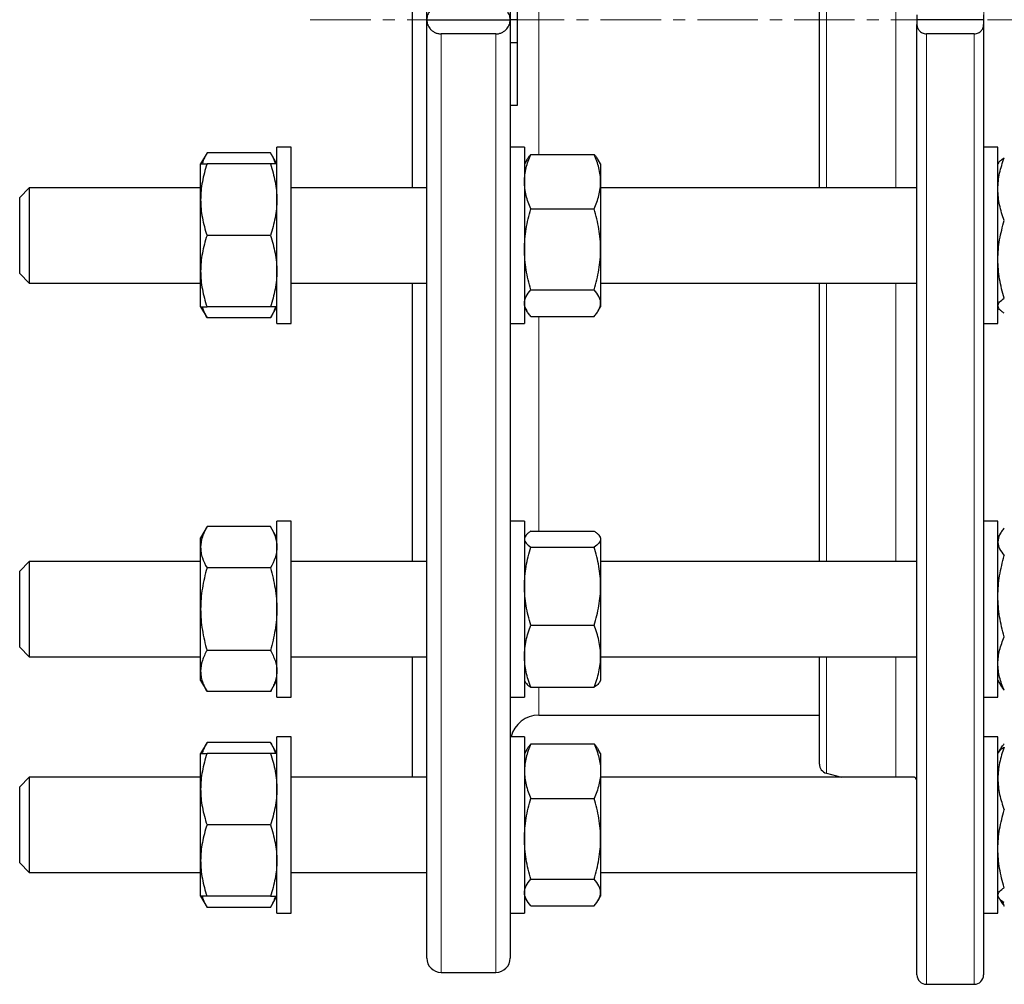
# Model space of a CAD drawing. Header units: millimetres. Extents: x 162 to 1075, y 75 to 934.
# Tile 6 of 9: x 715 to 922, y 513 to 715. Entities that reach past the tile are written whole.
import ezdxf

# ---------------------------------------------------------------- set-up
doc = ezdxf.new("R2010")
doc.units = ezdxf.units.MM
doc.linetypes.add('CENTERX2', pattern=[20.32, 12.7, -2.54, 2.54, -2.54])
doc.layers.add('FORMAT', color=7, linetype='Continuous')

msp = doc.modelspace()

# ---------------------------------------------------------------- linework, layer by layer
at = {"color": 7, "linetype": 'Continuous', "lineweight": 25}
for p, q in [((800.98, 715.1), (800.98, 912.1)), ((818.48, 912.1), (818.48, 715.1)), ((797.98, 679.81), (797.98, 750.4)), ((883.41, 679.81), (883.41, 750.4)), ((819.98, 719.99), (819.98, 715.1)), ((903.91, 716.1), (903.91, 715.1)), ((917.91, 716.1), (917.91, 715.1)), ((800.98, 715.1), (818.48, 715.1)), ((800.98, 518.1), (800.98, 715.1)), ((818.48, 715.1), (818.48, 518.1)), ((819.98, 715.1), (818.48, 715.1)), ((819.98, 715.1), (819.98, 710.22)), ((917.91, 715.1), (903.91, 715.1)), ((903.91, 715.1), (903.91, 714.1)), ((903.91, 514.6), (903.91, 714.1)), ((917.91, 715.1), (917.91, 714.1)), ((917.91, 714.1), (917.91, 514.6)), ((815.48, 712.12), (803.98, 712.12)), ((915.91, 712.12), (905.91, 712.12)), ((819.98, 710.22), (818.48, 710.22)), ((819.98, 710.22), (819.98, 697.1)), ((819.98, 697.1), (818.48, 697.1)), ((754.82, 687.13), (753.48, 684.81)), ((768.14, 687.13), (754.82, 687.13)), ((769.48, 684.81), (768.14, 687.13)), ((772.48, 688.31), (769.48, 688.31)), ((769.48, 651.31), (769.48, 688.31)), ((772.48, 651.31), (772.48, 688.31)), ((821.48, 688.31), (818.48, 688.31)), ((821.48, 688.31), (821.48, 651.31)), ((822.82, 686.8), (836.14, 686.8)), ((920.91, 688.31), (917.91, 688.31)), ((920.91, 685.03), (920.91, 688.31)), ((753.48, 677.31), (753.48, 684.81)), ((768.14, 684.81), (754.82, 684.81)), ((821.97, 685.66), (821.48, 684.81)), ((837.48, 684.81), (836.99, 685.66)), ((837.48, 684.81), (837.48, 681.09)), ((921.06, 685.06), (920.91, 684.81)), ((920.91, 651.31), (920.91, 685.03)), ((837.48, 681.09), (837.48, 666.89)), ((717.48, 679.81), (715.48, 677.81)), ((753.48, 679.81), (717.48, 679.81)), ((717.48, 679.81), (717.48, 662.1)), ((800.98, 679.81), (772.48, 679.81)), ((903.91, 679.81), (837.48, 679.81)), ((715.48, 663.64), (715.48, 677.81)), ((753.48, 662.31), (753.48, 677.31)), ((822.82, 675.39), (836.14, 675.39)), ((768.14, 669.81), (754.82, 669.81)), ((837.48, 666.89), (837.48, 655.61)), ((715.48, 661.81), (715.48, 663.64)), ((715.48, 661.81), (717.48, 659.81)), ((717.48, 662.1), (717.48, 659.81)), ((753.48, 654.81), (753.48, 662.31)), ((717.48, 659.81), (753.48, 659.81)), ((772.48, 659.81), (800.98, 659.81)), ((797.98, 601.36), (797.98, 659.81)), ((837.48, 659.81), (903.91, 659.81)), ((883.41, 601.36), (883.41, 659.81)), ((822.82, 658.4), (836.14, 658.4)), ((837.48, 655.61), (837.48, 654.81)), ((753.48, 654.81), (754.82, 652.49)), ((768.14, 654.81), (754.82, 654.81)), ((768.14, 652.49), (769.48, 654.81)), ((821.48, 654.81), (821.96, 653.96)), ((836.99, 653.96), (837.48, 654.81)), ((920.91, 654.81), (921.06, 654.55)), ((768.14, 652.49), (754.82, 652.49)), ((822.82, 652.82), (836.14, 652.82)), ((769.48, 651.31), (772.48, 651.31)), ((818.48, 651.31), (821.48, 651.31)), ((917.91, 651.31), (920.91, 651.31)), ((754.82, 608.68), (753.48, 606.36)), ((768.14, 608.68), (754.82, 608.68)), ((769.48, 606.36), (768.14, 608.68)), ((772.48, 609.86), (769.48, 609.86)), ((769.48, 609.29), (769.48, 609.86)), ((769.48, 572.86), (769.48, 609.29)), ((772.48, 609.29), (772.48, 609.86)), ((772.48, 572.86), (772.48, 609.29)), ((821.48, 609.86), (818.48, 609.86)), ((821.48, 609.86), (821.48, 572.86)), ((920.91, 609.86), (917.91, 609.86)), ((920.91, 599.29), (920.91, 609.86)), ((753.48, 604.35), (753.48, 606.36)), ((821.65, 606.65), (821.48, 606.36)), ((822.82, 607.76), (836.14, 607.76)), ((837.48, 606.36), (837.31, 606.65)), ((837.48, 606.36), (837.48, 606.07)), ((837.48, 606.07), (837.48, 596.19)), ((921.45, 607.28), (920.91, 606.36)), ((753.48, 591.36), (753.48, 604.35)), ((822.82, 604.39), (836.14, 604.39)), ((717.48, 601.36), (715.48, 599.36)), ((753.48, 601.36), (717.48, 601.36)), ((717.48, 601.36), (717.48, 581.5)), ((768.14, 600.02), (754.82, 600.02)), ((800.98, 601.36), (772.48, 601.36)), ((903.91, 601.36), (837.48, 601.36)), ((715.48, 583.47), (715.48, 599.36)), ((920.91, 572.86), (920.91, 599.29)), ((837.48, 596.19), (837.48, 581.48)), ((753.48, 578.37), (753.48, 591.36)), ((822.82, 587.99), (836.14, 587.99)), ((715.48, 583.36), (715.48, 583.47)), ((715.48, 583.36), (717.48, 581.36)), ((717.48, 581.5), (717.48, 581.36)), ((717.48, 581.36), (753.48, 581.36)), ((768.14, 582.7), (754.82, 582.7)), ((772.48, 581.36), (800.98, 581.36)), ((797.98, 556.07), (797.98, 581.36)), ((837.48, 581.48), (837.48, 576.36)), ((837.48, 581.36), (903.91, 581.36)), ((883.41, 558.84), (883.41, 581.36)), ((753.48, 576.36), (753.48, 578.37)), ((753.48, 576.36), (754.82, 574.04)), ((768.14, 574.04), (769.48, 576.36)), ((821.48, 576.36), (821.65, 576.06)), ((822.82, 574.96), (836.14, 574.96)), ((837.31, 576.06), (837.48, 576.36)), ((920.91, 576.36), (921.45, 575.44)), ((768.14, 574.04), (754.82, 574.04)), ((769.48, 572.86), (772.48, 572.86)), ((818.48, 572.86), (821.48, 572.86)), ((917.91, 572.86), (920.91, 572.86)), ((824.48, 569.1), (883.41, 569.1)), ((772.48, 564.57), (769.48, 564.57)), ((769.48, 559.33), (769.48, 564.57)), ((772.48, 559.33), (772.48, 564.57)), ((821.48, 564.57), (818.48, 564.57)), ((821.48, 564.57), (821.48, 527.57)), ((920.91, 564.57), (917.91, 564.57)), ((920.91, 544.58), (920.91, 564.57)), ((754.82, 563.39), (753.48, 561.07)), ((768.14, 563.39), (754.82, 563.39)), ((769.48, 561.07), (768.14, 563.39)), ((822.82, 563.06), (836.14, 563.06)), ((753.48, 553.57), (753.48, 561.07)), ((768.14, 561.07), (754.82, 561.07)), ((821.97, 561.91), (821.48, 561.07)), ((837.48, 561.07), (836.99, 561.91)), ((837.48, 561.07), (837.48, 557.35)), ((921.06, 561.32), (920.91, 561.07)), ((921.45, 561.99), (921.06, 561.32)), ((769.48, 527.57), (769.48, 559.33)), ((772.48, 527.57), (772.48, 559.33)), ((837.48, 557.35), (837.48, 543.15)), ((884.9, 556.91), (888.05, 556.07)), ((717.48, 556.07), (715.48, 554.07)), ((753.48, 556.07), (717.48, 556.07)), ((717.48, 556.07), (717.48, 536.07)), ((800.98, 556.07), (772.48, 556.07)), ((903.36, 556.07), (837.48, 556.07)), ((715.48, 538.07), (715.48, 554.07)), ((753.48, 538.57), (753.48, 553.57)), ((822.82, 551.64), (836.14, 551.64)), ((768.14, 546.07), (754.82, 546.07)), ((920.91, 527.57), (920.91, 544.58)), ((837.48, 543.15), (837.48, 531.86)), ((715.48, 538.07), (717.48, 536.07)), ((753.48, 531.07), (753.48, 538.57)), ((717.48, 536.07), (753.48, 536.07)), ((772.48, 536.07), (800.98, 536.07)), ((837.48, 536.07), (903.91, 536.07)), ((822.82, 534.65), (836.14, 534.65)), ((837.48, 531.86), (837.48, 531.07)), ((753.48, 531.07), (754.82, 528.74)), ((768.14, 531.07), (754.82, 531.07)), ((768.14, 528.74), (769.48, 531.07)), ((821.48, 531.07), (821.97, 530.22)), ((836.99, 530.22), (837.48, 531.07)), ((920.91, 531.07), (921.06, 530.81)), ((921.07, 530.79), (921.45, 530.14)), ((768.14, 528.74), (754.82, 528.74)), ((769.48, 527.57), (772.48, 527.57)), ((818.48, 527.57), (821.48, 527.57)), ((822.82, 529.08), (836.14, 529.08)), ((917.91, 527.57), (920.91, 527.57)), ((803.98, 515.1), (815.48, 515.1)), ((905.91, 512.6), (915.91, 512.6))]:
    msp.add_line(p, q, dxfattribs=at)
at = {"color": 8, "linetype": 'Continuous', "lineweight": 18}
for p, q in [((884.9, 750.4), (884.9, 715.1)), ((899.47, 679.81), (899.47, 750.4)), ((824.48, 744), (824.48, 686.8)), ((917.98, 741.9), (917.98, 688.31)), ((884.9, 715.1), (884.9, 679.81)), ((803.98, 712.12), (803.98, 515.1)), ((815.48, 515.1), (815.48, 712.12)), ((905.91, 712.12), (905.91, 512.6)), ((915.91, 512.6), (915.91, 712.12)), ((884.9, 659.81), (884.9, 601.36)), ((899.47, 601.36), (899.47, 659.81)), ((824.48, 652.82), (824.48, 607.76)), ((917.98, 651.31), (917.98, 609.86)), ((884.9, 581.36), (884.9, 556.91)), ((899.47, 556.07), (899.47, 581.36)), ((824.48, 574.96), (824.48, 569.1))]:
    msp.add_line(p, q, dxfattribs=at)
at = {"color": 7, "linetype": 'Continuous', "lineweight": 25}
for centre, radius, start, end in [((824.48, 563.1), 6, 90, 165.8873), ((885.41, 558.84), 2, 180, 255), ((803.98, 518.1), 3, 180, 270), ((815.48, 518.1), 3, 270, 360), ((905.91, 514.6), 2, 180, 270), ((915.91, 514.6), 2, 270, 0)]:
    msp.add_arc(centre, radius, start, end, dxfattribs=at)
for points, knots in [([(803.98, 718.08), (803.74, 718.08), (803.5, 718.05), (803.05, 717.94), (802.83, 717.87), (802.44, 717.67), (802.26, 717.56), (801.95, 717.31), (801.81, 717.17), (801.44, 716.74), (801.26, 716.43), (801.03, 715.77), (800.98, 715.44), (800.98, 715.1)], [0, 0, 0, 0, 0.125, 0.125, 0.25, 0.25, 0.375, 0.375, 0.5, 0.5, 0.75, 0.75, 1, 1, 1, 1]), ([(818.48, 715.1), (818.48, 715.44), (818.42, 715.77), (818.25, 716.26), (818.18, 716.42), (818, 716.73), (817.89, 716.88), (817.65, 717.17), (817.51, 717.31), (817.19, 717.56), (817.01, 717.67), (816.62, 717.86), (816.41, 717.94), (816.07, 718.02), (815.95, 718.04), (815.72, 718.07), (815.6, 718.08), (815.48, 718.08)], [0, 0, 0, 0, 0.25, 0.25, 0.375, 0.375, 0.5, 0.5, 0.625, 0.625, 0.75, 0.75, 0.875, 0.875, 0.9375, 0.9375, 1, 1, 1, 1]), ([(800.98, 715.1), (800.98, 714.76), (801.03, 714.43), (801.2, 713.95), (801.28, 713.79), (801.45, 713.47), (801.56, 713.32), (801.8, 713.04), (801.95, 712.9), (802.26, 712.65), (802.44, 712.53), (802.83, 712.34), (803.04, 712.26), (803.38, 712.18), (803.5, 712.16), (803.74, 712.13), (803.86, 712.12), (803.98, 712.12)], [0, 0, 0, 0, 0.25, 0.25, 0.375, 0.375, 0.5, 0.5, 0.625, 0.625, 0.75, 0.75, 0.875, 0.875, 0.9375, 0.9375, 1, 1, 1, 1]), ([(815.48, 712.12), (815.72, 712.12), (815.95, 712.15), (816.4, 712.26), (816.62, 712.34), (817.01, 712.53), (817.19, 712.65), (817.5, 712.89), (817.65, 713.03), (818.01, 713.46), (818.19, 713.78), (818.42, 714.43), (818.48, 714.76), (818.48, 715.1)], [0, 0, 0, 0, 0.125, 0.125, 0.25, 0.25, 0.375, 0.375, 0.5, 0.5, 0.75, 0.75, 1, 1, 1, 1]), ([(903.91, 714.1), (903.91, 713.99), (903.92, 713.88), (903.96, 713.66), (903.99, 713.55), (904.11, 713.22), (904.22, 713.02), (904.47, 712.73), (904.56, 712.64), (904.77, 712.47), (904.89, 712.39), (905.15, 712.27), (905.29, 712.21), (905.6, 712.14), (905.75, 712.12), (905.91, 712.12)], [0, 0, 0, 0, 0.125, 0.125, 0.25, 0.25, 0.5, 0.5, 0.625, 0.625, 0.75, 0.75, 0.875, 0.875, 1, 1, 1, 1]), ([(915.91, 712.12), (916.07, 712.12), (916.23, 712.14), (916.53, 712.21), (916.67, 712.27), (916.94, 712.39), (917.06, 712.47), (917.27, 712.64), (917.36, 712.73), (917.61, 713.02), (917.72, 713.22), (917.88, 713.66), (917.91, 713.88), (917.91, 714.1)], [0, 0, 0, 0, 0.125, 0.125, 0.25, 0.25, 0.375, 0.375, 0.5, 0.5, 0.75, 0.75, 1, 1, 1, 1]), ([(754.82, 687.13), (754.69, 686.9), (754.43, 686.43), (754.1, 685.72), (753.89, 685.18), (753.81, 684.88), (753.79, 684.81)], [0, 0, 0, 0, 0.30517, 0.610427, 0.915525, 1, 1, 1, 1]), ([(768.14, 687.13), (768.27, 686.9), (768.53, 686.43), (768.85, 685.72), (769.06, 685.18), (769.15, 684.88), (769.16, 684.81)], [0, 0, 0, 0, 0.30517, 0.610427, 0.915525, 1, 1, 1, 1]), ([(821.48, 681.09), (821.48, 681.58), (821.51, 682.06), (821.63, 683.03), (821.72, 683.5), (822.07, 684.93), (822.41, 685.87), (822.82, 686.8)], [0, 0, 0, 0, 0.25, 0.25, 0.5, 0.5, 1, 1, 1, 1]), ([(821.97, 685.65), (822, 685.7), (822.11, 685.91), (822.39, 686.3), (822.67, 686.63), (822.82, 686.8)], [0, 0, 0, 0, 0.116304, 0.558133, 1, 1, 1, 1]), ([(837.48, 681.09), (837.48, 681.58), (837.44, 682.06), (837.32, 683.03), (837.23, 683.5), (836.88, 684.93), (836.54, 685.87), (836.14, 686.8)], [0, 0, 0, 0, 0.25, 0.25, 0.5, 0.5, 1, 1, 1, 1]), ([(836.98, 685.65), (836.96, 685.7), (836.84, 685.91), (836.57, 686.3), (836.28, 686.63), (836.14, 686.8)], [0, 0, 0, 0, 0.116304, 0.558133, 1, 1, 1, 1]), ([(754.82, 684.81), (754.41, 683.58), (754.07, 682.35), (753.6, 679.85), (753.48, 678.59), (753.48, 677.31)], [0, 0, 0, 0, 0.5, 0.5, 1, 1, 1, 1]), ([(753.48, 684.81), (753.48, 684.81), (753.51, 684.81), (753.63, 684.81), (753.72, 684.81), (754.08, 684.81), (754.41, 684.81), (754.82, 684.81)], [0, 0, 0, 0, 0.25, 0.25, 0.5, 0.5, 1, 1, 1, 1]), ([(768.14, 684.81), (768.55, 683.58), (768.88, 682.35), (769.35, 679.85), (769.48, 678.59), (769.48, 677.31)], [0, 0, 0, 0, 0.5, 0.5, 1, 1, 1, 1]), ([(769.48, 684.81), (769.48, 684.81), (769.45, 684.81), (769.32, 684.81), (769.23, 684.81), (768.88, 684.81), (768.54, 684.81), (768.14, 684.81)], [0, 0, 0, 0, 0.25, 0.25, 0.5, 0.5, 1, 1, 1, 1]), ([(920.91, 679.53), (920.91, 680.09), (920.95, 680.66), (921.07, 681.77), (921.16, 682.32), (921.51, 683.97), (921.85, 685.05), (922.25, 686.13)], [0, 0, 0, 0, 0.25, 0.25, 0.5, 0.5, 1, 1, 1, 1]), ([(921.07, 685.06), (921.11, 685.13), (921.21, 685.3), (921.47, 685.56), (921.82, 685.85), (922.11, 686.03), (922.25, 686.13)], [0, 0, 0, 0, 0.1983275, 0.4638052, 0.7318906, 1, 1, 1, 1]), ([(822.82, 675.39), (822.41, 676.32), (822.07, 677.26), (821.6, 679.16), (821.48, 680.12), (821.48, 681.09)], [0, 0, 0, 0, 0.5, 0.5, 1, 1, 1, 1]), ([(836.14, 675.39), (836.55, 676.32), (836.88, 677.26), (837.35, 679.16), (837.48, 680.12), (837.48, 681.09)], [0, 0, 0, 0, 0.5, 0.5, 1, 1, 1, 1]), ([(922.25, 672.94), (921.84, 674.02), (921.51, 675.11), (921.04, 677.3), (920.91, 678.41), (920.91, 679.53)], [0, 0, 0, 0, 0.5, 0.5, 1, 1, 1, 1]), ([(753.48, 677.31), (753.48, 676.67), (753.51, 676.03), (753.63, 674.77), (753.72, 674.14), (754.07, 672.27), (754.41, 671.03), (754.82, 669.81)], [0, 0, 0, 0, 0.25, 0.25, 0.5, 0.5, 1, 1, 1, 1]), ([(769.48, 677.31), (769.48, 676.67), (769.44, 676.03), (769.32, 674.77), (769.23, 674.14), (768.88, 672.27), (768.54, 671.03), (768.14, 669.81)], [0, 0, 0, 0, 0.25, 0.25, 0.5, 0.5, 1, 1, 1, 1]), ([(821.48, 666.89), (821.48, 667.61), (821.51, 668.34), (821.63, 669.77), (821.72, 670.48), (822.07, 672.6), (822.41, 674), (822.82, 675.39)], [0, 0, 0, 0, 0.25, 0.25, 0.5, 0.5, 1, 1, 1, 1]), ([(837.48, 666.89), (837.48, 667.61), (837.44, 668.34), (837.32, 669.77), (837.23, 670.48), (836.88, 672.6), (836.54, 674), (836.14, 675.39)], [0, 0, 0, 0, 0.25, 0.25, 0.5, 0.5, 1, 1, 1, 1]), ([(920.91, 664.78), (920.91, 665.47), (920.95, 666.17), (921.07, 667.55), (921.16, 668.23), (921.51, 670.27), (921.85, 671.61), (922.25, 672.94)], [0, 0, 0, 0, 0.25, 0.25, 0.5, 0.5, 1, 1, 1, 1]), ([(754.82, 669.81), (754.41, 668.58), (754.07, 667.35), (753.6, 664.85), (753.48, 663.59), (753.48, 662.31)], [0, 0, 0, 0, 0.5, 0.5, 1, 1, 1, 1]), ([(768.14, 669.81), (768.55, 668.58), (768.88, 667.35), (769.35, 664.85), (769.48, 663.59), (769.48, 662.31)], [0, 0, 0, 0, 0.5, 0.5, 1, 1, 1, 1]), ([(822.82, 658.4), (822.41, 659.79), (822.07, 661.19), (821.6, 664.02), (821.48, 665.45), (821.48, 666.89)], [0, 0, 0, 0, 0.5, 0.5, 1, 1, 1, 1]), ([(836.14, 658.4), (836.55, 659.79), (836.88, 661.19), (837.35, 664.02), (837.48, 665.45), (837.48, 666.89)], [0, 0, 0, 0, 0.5, 0.5, 1, 1, 1, 1]), ([(922.25, 656.62), (921.84, 657.96), (921.51, 659.3), (921.04, 662.02), (920.91, 663.39), (920.91, 664.78)], [0, 0, 0, 0, 0.5, 0.5, 1, 1, 1, 1]), ([(753.48, 662.31), (753.48, 661.67), (753.51, 661.03), (753.63, 659.77), (753.72, 659.14), (754.07, 657.27), (754.41, 656.03), (754.82, 654.81)], [0, 0, 0, 0, 0.25, 0.25, 0.5, 0.5, 1, 1, 1, 1]), ([(769.48, 662.31), (769.48, 661.67), (769.44, 661.03), (769.32, 659.77), (769.23, 659.14), (768.88, 657.27), (768.54, 656.03), (768.14, 654.81)], [0, 0, 0, 0, 0.25, 0.25, 0.5, 0.5, 1, 1, 1, 1]), ([(821.48, 655.61), (821.48, 655.84), (821.51, 656.08), (821.63, 656.56), (821.72, 656.79), (822.08, 657.49), (822.41, 657.95), (822.82, 658.4)], [0, 0, 0, 0, 0.25, 0.25, 0.5, 0.5, 1, 1, 1, 1]), ([(837.48, 655.61), (837.48, 655.84), (837.45, 656.08), (837.32, 656.56), (837.23, 656.79), (836.88, 657.49), (836.54, 657.95), (836.14, 658.4)], [0, 0, 0, 0, 0.25, 0.25, 0.5, 0.5, 1, 1, 1, 1]), ([(822.82, 652.82), (822.61, 653.05), (822.43, 653.27), (822.09, 653.74), (821.95, 653.97), (821.6, 654.67), (821.48, 655.14), (821.48, 655.61)], [0, 0, 0, 0, 0.25, 0.25, 0.5, 0.5, 1, 1, 1, 1]), ([(836.14, 652.82), (836.34, 653.05), (836.53, 653.27), (836.86, 653.74), (837, 653.97), (837.35, 654.67), (837.48, 655.14), (837.48, 655.61)], [0, 0, 0, 0, 0.25, 0.25, 0.5, 0.5, 1, 1, 1, 1]), ([(920.91, 655.06), (920.91, 655.19), (920.95, 655.32), (921.07, 655.59), (921.16, 655.72), (921.51, 656.11), (921.85, 656.37), (922.25, 656.62)], [0, 0, 0, 0, 0.25, 0.25, 0.5, 0.5, 1, 1, 1, 1]), ([(753.48, 654.81), (753.48, 654.81), (753.51, 654.81), (753.63, 654.81), (753.72, 654.81), (754.08, 654.81), (754.41, 654.81), (754.82, 654.81)], [0, 0, 0, 0, 0.25, 0.25, 0.5, 0.5, 1, 1, 1, 1]), ([(753.78, 654.81), (753.87, 654.56), (754.03, 654.04), (754.38, 653.27), (754.67, 652.75), (754.82, 652.49)], [0, 0, 0, 0, 0.320666, 0.660318, 1, 1, 1, 1]), ([(769.48, 654.81), (769.48, 654.81), (769.45, 654.81), (769.32, 654.81), (769.23, 654.81), (768.88, 654.81), (768.54, 654.81), (768.14, 654.81)], [0, 0, 0, 0, 0.25, 0.25, 0.5, 0.5, 1, 1, 1, 1]), ([(769.17, 654.81), (769.09, 654.56), (768.92, 654.04), (768.57, 653.27), (768.28, 652.75), (768.14, 652.49)], [0, 0, 0, 0, 0.320666, 0.660318, 1, 1, 1, 1]), ([(922.25, 653.49), (922.05, 653.62), (921.86, 653.75), (921.53, 654.01), (921.39, 654.14), (921.04, 654.53), (920.91, 654.79), (920.91, 655.06)], [0, 0, 0, 0, 0.25, 0.25, 0.5, 0.5, 1, 1, 1, 1]), ([(754.82, 608.68), (754.61, 608.33), (754.43, 607.97), (754.09, 607.25), (753.95, 606.89), (753.6, 605.81), (753.48, 605.08), (753.48, 604.35)], [0, 0, 0, 0, 0.25, 0.25, 0.5, 0.5, 1, 1, 1, 1]), ([(768.14, 608.68), (768.34, 608.33), (768.53, 607.97), (768.86, 607.25), (769, 606.89), (769.35, 605.81), (769.48, 605.08), (769.48, 604.35)], [0, 0, 0, 0, 0.25, 0.25, 0.5, 0.5, 1, 1, 1, 1]), ([(922.25, 608.39), (922.05, 608.16), (921.86, 607.92), (921.53, 607.44), (921.39, 607.2), (921.04, 606.47), (920.91, 605.98), (920.91, 605.49)], [0, 0, 0, 0, 0.25, 0.25, 0.5, 0.5, 1, 1, 1, 1]), ([(822.82, 607.76), (822.61, 607.62), (822.43, 607.48), (822.09, 607.2), (821.95, 607.06), (821.6, 606.64), (821.48, 606.36), (821.48, 606.07)], [0, 0, 0, 0, 0.25, 0.25, 0.5, 0.5, 1, 1, 1, 1]), ([(821.48, 606.07), (821.48, 605.93), (821.51, 605.79), (821.63, 605.5), (821.72, 605.36), (822.08, 604.94), (822.41, 604.66), (822.82, 604.39)], [0, 0, 0, 0, 0.25, 0.25, 0.5, 0.5, 1, 1, 1, 1]), ([(836.14, 607.76), (836.34, 607.62), (836.53, 607.48), (836.86, 607.2), (837, 607.06), (837.35, 606.64), (837.48, 606.36), (837.48, 606.07)], [0, 0, 0, 0, 0.25, 0.25, 0.5, 0.5, 1, 1, 1, 1]), ([(837.48, 606.07), (837.48, 605.93), (837.45, 605.79), (837.32, 605.5), (837.23, 605.36), (836.88, 604.94), (836.54, 604.66), (836.14, 604.39)], [0, 0, 0, 0, 0.25, 0.25, 0.5, 0.5, 1, 1, 1, 1]), ([(753.48, 604.35), (753.48, 603.98), (753.51, 603.62), (753.63, 602.88), (753.72, 602.51), (754.08, 601.43), (754.41, 600.72), (754.82, 600.02)], [0, 0, 0, 0, 0.25, 0.25, 0.5, 0.5, 1, 1, 1, 1]), ([(769.48, 604.35), (769.48, 603.98), (769.45, 603.62), (769.32, 602.88), (769.23, 602.51), (768.88, 601.43), (768.54, 600.72), (768.14, 600.02)], [0, 0, 0, 0, 0.25, 0.25, 0.5, 0.5, 1, 1, 1, 1]), ([(821.48, 596.19), (821.48, 596.89), (821.51, 597.58), (821.63, 598.97), (821.72, 599.65), (822.07, 601.7), (822.41, 603.05), (822.82, 604.39)], [0, 0, 0, 0, 0.25, 0.25, 0.5, 0.5, 1, 1, 1, 1]), ([(837.48, 596.19), (837.48, 596.89), (837.44, 597.58), (837.32, 598.97), (837.23, 599.65), (836.88, 601.7), (836.54, 603.05), (836.14, 604.39)], [0, 0, 0, 0, 0.25, 0.25, 0.5, 0.5, 1, 1, 1, 1]), ([(920.91, 605.49), (920.91, 605.25), (920.95, 605), (921.07, 604.51), (921.16, 604.26), (921.51, 603.53), (921.85, 603.06), (922.25, 602.59)], [0, 0, 0, 0, 0.25, 0.25, 0.5, 0.5, 1, 1, 1, 1]), ([(920.91, 594.07), (920.91, 594.79), (920.95, 595.52), (921.07, 596.96), (921.16, 597.67), (921.51, 599.8), (921.85, 601.2), (922.25, 602.59)], [0, 0, 0, 0, 0.25, 0.25, 0.5, 0.5, 1, 1, 1, 1]), ([(754.82, 600.02), (754.41, 598.6), (754.07, 597.17), (753.6, 594.29), (753.48, 592.83), (753.48, 591.36)], [0, 0, 0, 0, 0.5, 0.5, 1, 1, 1, 1]), ([(768.14, 600.02), (768.55, 598.6), (768.88, 597.17), (769.35, 594.29), (769.48, 592.83), (769.48, 591.36)], [0, 0, 0, 0, 0.5, 0.5, 1, 1, 1, 1]), ([(822.82, 587.99), (822.41, 589.33), (822.07, 590.68), (821.6, 593.41), (821.48, 594.79), (821.48, 596.19)], [0, 0, 0, 0, 0.5, 0.5, 1, 1, 1, 1]), ([(836.14, 587.99), (836.55, 589.33), (836.88, 590.68), (837.35, 593.41), (837.48, 594.79), (837.48, 596.19)], [0, 0, 0, 0, 0.5, 0.5, 1, 1, 1, 1]), ([(922.25, 585.55), (921.84, 586.95), (921.51, 588.35), (921.04, 591.19), (920.91, 592.62), (920.91, 594.07)], [0, 0, 0, 0, 0.5, 0.5, 1, 1, 1, 1]), ([(753.48, 591.36), (753.48, 590.62), (753.51, 589.89), (753.63, 588.42), (753.72, 587.7), (754.07, 585.54), (754.41, 584.11), (754.82, 582.7)], [0, 0, 0, 0, 0.25, 0.25, 0.5, 0.5, 1, 1, 1, 1]), ([(769.48, 591.36), (769.48, 590.62), (769.44, 589.89), (769.32, 588.42), (769.23, 587.7), (768.88, 585.54), (768.54, 584.11), (768.14, 582.7)], [0, 0, 0, 0, 0.25, 0.25, 0.5, 0.5, 1, 1, 1, 1]), ([(821.48, 581.48), (821.48, 582.03), (821.51, 582.58), (821.63, 583.68), (821.72, 584.23), (822.07, 585.86), (822.41, 586.93), (822.82, 587.99)], [0, 0, 0, 0, 0.25, 0.25, 0.5, 0.5, 1, 1, 1, 1]), ([(837.48, 581.48), (837.48, 582.03), (837.44, 582.58), (837.32, 583.68), (837.23, 584.23), (836.88, 585.86), (836.54, 586.93), (836.14, 587.99)], [0, 0, 0, 0, 0.25, 0.25, 0.5, 0.5, 1, 1, 1, 1]), ([(920.91, 579.94), (920.91, 580.42), (920.95, 580.89), (921.07, 581.84), (921.16, 582.31), (921.51, 583.71), (921.85, 584.64), (922.25, 585.55)], [0, 0, 0, 0, 0.25, 0.25, 0.5, 0.5, 1, 1, 1, 1]), ([(754.82, 582.7), (754.41, 581.99), (754.07, 581.28), (753.6, 579.83), (753.48, 579.11), (753.48, 578.37)], [0, 0, 0, 0, 0.5, 0.5, 1, 1, 1, 1]), ([(768.14, 582.7), (768.55, 581.99), (768.88, 581.28), (769.35, 579.83), (769.48, 579.11), (769.48, 578.37)], [0, 0, 0, 0, 0.5, 0.5, 1, 1, 1, 1]), ([(822.82, 574.96), (822.41, 576.03), (822.07, 577.1), (821.6, 579.27), (821.48, 580.37), (821.48, 581.48)], [0, 0, 0, 0, 0.5, 0.5, 1, 1, 1, 1]), ([(836.14, 574.96), (836.55, 576.03), (836.88, 577.1), (837.35, 579.27), (837.48, 580.37), (837.48, 581.48)], [0, 0, 0, 0, 0.5, 0.5, 1, 1, 1, 1]), ([(922.25, 574.32), (921.84, 575.24), (921.51, 576.17), (921.04, 578.04), (920.91, 578.98), (920.91, 579.94)], [0, 0, 0, 0, 0.5, 0.5, 1, 1, 1, 1]), ([(753.48, 578.37), (753.48, 578), (753.51, 577.63), (753.63, 576.9), (753.72, 576.54), (754.07, 575.46), (754.41, 574.74), (754.82, 574.04)], [0, 0, 0, 0, 0.25, 0.25, 0.5, 0.5, 1, 1, 1, 1]), ([(769.48, 578.37), (769.48, 578), (769.44, 577.63), (769.32, 576.9), (769.23, 576.54), (768.88, 575.46), (768.54, 574.74), (768.14, 574.04)], [0, 0, 0, 0, 0.25, 0.25, 0.5, 0.5, 1, 1, 1, 1]), ([(821.66, 576.07), (821.69, 576), (821.78, 575.84), (822.04, 575.57), (822.38, 575.26), (822.67, 575.06), (822.82, 574.96)], [0, 0, 0, 0, 0.168542, 0.443883, 0.721929, 1, 1, 1, 1]), ([(837.3, 576.07), (837.26, 576), (837.17, 575.84), (836.92, 575.57), (836.57, 575.26), (836.28, 575.06), (836.14, 574.96)], [0, 0, 0, 0, 0.168542, 0.443883, 0.721929, 1, 1, 1, 1]), ([(921.45, 575.44), (921.46, 575.42), (921.56, 575.22), (921.83, 574.85), (922.11, 574.5), (922.25, 574.32)], [0, 0, 0, 0, 0.0555335, 0.5277457, 1, 1, 1, 1]), ([(754.82, 563.39), (754.69, 563.15), (754.43, 562.69), (754.1, 561.98), (753.89, 561.44), (753.81, 561.13), (753.79, 561.07)], [0, 0, 0, 0, 0.30517, 0.610427, 0.915525, 1, 1, 1, 1]), ([(768.14, 563.39), (768.27, 563.15), (768.53, 562.69), (768.85, 561.98), (769.06, 561.44), (769.15, 561.13), (769.16, 561.07)], [0, 0, 0, 0, 0.30517, 0.610427, 0.915525, 1, 1, 1, 1]), ([(822.82, 563.06), (822.61, 562.59), (822.43, 562.12), (822.09, 561.18), (821.95, 560.7), (821.6, 559.27), (821.48, 558.31), (821.48, 557.35)], [0, 0, 0, 0, 0.25, 0.25, 0.5, 0.5, 1, 1, 1, 1]), ([(822.82, 563.06), (822.69, 562.9), (822.43, 562.6), (822.15, 562.22), (822.02, 561.99), (821.97, 561.91)], [0, 0, 0, 0, 0.396915, 0.793942, 1, 1, 1, 1]), ([(836.14, 563.06), (836.34, 562.59), (836.53, 562.12), (836.86, 561.18), (837, 560.7), (837.35, 559.27), (837.48, 558.31), (837.48, 557.35)], [0, 0, 0, 0, 0.25, 0.25, 0.5, 0.5, 1, 1, 1, 1]), ([(836.14, 563.06), (836.27, 562.9), (836.52, 562.6), (836.81, 562.22), (836.94, 561.99), (836.98, 561.91)], [0, 0, 0, 0, 0.396915, 0.793942, 1, 1, 1, 1]), ([(921.23, 561.55), (921.26, 561.62), (921.35, 561.84), (921.57, 562.21), (921.88, 562.66), (922.13, 562.95), (922.25, 563.1)], [0, 0, 0, 0, 0.132367, 0.421515, 0.710794, 1, 1, 1, 1]), ([(754.82, 561.07), (754.61, 560.46), (754.43, 559.84), (754.09, 558.59), (753.95, 557.97), (753.6, 556.09), (753.48, 554.83), (753.48, 553.57)], [0, 0, 0, 0, 0.25, 0.25, 0.5, 0.5, 1, 1, 1, 1]), ([(753.48, 561.07), (753.48, 561.07), (753.51, 561.07), (753.63, 561.07), (753.72, 561.07), (754.07, 561.07), (754.41, 561.07), (754.82, 561.07)], [0, 0, 0, 0, 0.25, 0.25, 0.5, 0.5, 1, 1, 1, 1]), ([(768.14, 561.07), (768.34, 560.46), (768.53, 559.84), (768.86, 558.59), (769, 557.97), (769.35, 556.09), (769.48, 554.83), (769.48, 553.57)], [0, 0, 0, 0, 0.25, 0.25, 0.5, 0.5, 1, 1, 1, 1]), ([(769.48, 561.07), (769.48, 561.07), (769.44, 561.07), (769.32, 561.07), (769.23, 561.07), (768.88, 561.07), (768.54, 561.07), (768.14, 561.07)], [0, 0, 0, 0, 0.25, 0.25, 0.5, 0.5, 1, 1, 1, 1]), ([(922.25, 562.38), (922.05, 561.85), (921.86, 561.31), (921.53, 560.21), (921.39, 559.66), (921.04, 558.01), (920.91, 556.91), (920.91, 555.79)], [0, 0, 0, 0, 0.25, 0.25, 0.5, 0.5, 1, 1, 1, 1]), ([(922.25, 562.38), (922.12, 562.3), (921.86, 562.13), (921.54, 561.88), (921.27, 561.62), (921.11, 561.43), (921.07, 561.33), (921.06, 561.32)], [0, 0, 0, 0, 0.240819, 0.481706, 0.722467, 0.967776, 1, 1, 1, 1]), ([(821.48, 557.35), (821.48, 556.87), (821.51, 556.38), (821.63, 555.41), (821.72, 554.93), (822.08, 553.5), (822.41, 552.57), (822.82, 551.64)], [0, 0, 0, 0, 0.25, 0.25, 0.5, 0.5, 1, 1, 1, 1]), ([(837.48, 557.35), (837.48, 556.87), (837.45, 556.38), (837.32, 555.41), (837.23, 554.93), (836.88, 553.5), (836.54, 552.57), (836.14, 551.64)], [0, 0, 0, 0, 0.25, 0.25, 0.5, 0.5, 1, 1, 1, 1]), ([(903.91, 554.85), (903.91, 554.98), (903.9, 555.24), (903.81, 555.55), (903.71, 555.78), (903.58, 555.95), (903.46, 556.05), (903.39, 556.06), (903.36, 556.06)], [0, 0, 0, 0, 0.171128, 0.344114, 0.510979, 0.677864, 0.849508, 1, 1, 1, 1]), ([(920.91, 555.79), (920.91, 555.23), (920.95, 554.67), (921.07, 553.55), (921.16, 553), (921.51, 551.34), (921.85, 550.26), (922.25, 549.2)], [0, 0, 0, 0, 0.25, 0.25, 0.5, 0.5, 1, 1, 1, 1]), ([(753.48, 553.57), (753.48, 552.93), (753.51, 552.29), (753.63, 551.02), (753.72, 550.39), (754.08, 548.51), (754.41, 547.28), (754.82, 546.07)], [0, 0, 0, 0, 0.25, 0.25, 0.5, 0.5, 1, 1, 1, 1]), ([(769.48, 553.57), (769.48, 552.93), (769.45, 552.29), (769.32, 551.02), (769.23, 550.39), (768.88, 548.51), (768.54, 547.28), (768.14, 546.07)], [0, 0, 0, 0, 0.25, 0.25, 0.5, 0.5, 1, 1, 1, 1]), ([(821.48, 543.15), (821.48, 543.87), (821.51, 544.59), (821.63, 546.03), (821.72, 546.74), (822.07, 548.86), (822.41, 550.26), (822.82, 551.64)], [0, 0, 0, 0, 0.25, 0.25, 0.5, 0.5, 1, 1, 1, 1]), ([(837.48, 543.15), (837.48, 543.87), (837.44, 544.59), (837.32, 546.03), (837.23, 546.74), (836.88, 548.86), (836.54, 550.26), (836.14, 551.64)], [0, 0, 0, 0, 0.25, 0.25, 0.5, 0.5, 1, 1, 1, 1]), ([(920.91, 541.04), (920.91, 541.73), (920.95, 542.43), (921.07, 543.8), (921.16, 544.49), (921.51, 546.52), (921.85, 547.87), (922.25, 549.2)], [0, 0, 0, 0, 0.25, 0.25, 0.5, 0.5, 1, 1, 1, 1]), ([(754.82, 546.07), (754.41, 544.84), (754.07, 543.6), (753.6, 541.1), (753.48, 539.84), (753.48, 538.57)], [0, 0, 0, 0, 0.5, 0.5, 1, 1, 1, 1]), ([(768.14, 546.07), (768.55, 544.84), (768.88, 543.6), (769.35, 541.1), (769.48, 539.84), (769.48, 538.57)], [0, 0, 0, 0, 0.5, 0.5, 1, 1, 1, 1]), ([(822.82, 534.65), (822.41, 536.04), (822.07, 537.44), (821.6, 540.27), (821.48, 541.7), (821.48, 543.15)], [0, 0, 0, 0, 0.5, 0.5, 1, 1, 1, 1]), ([(836.14, 534.65), (836.55, 536.04), (836.88, 537.44), (837.35, 540.27), (837.48, 541.7), (837.48, 543.15)], [0, 0, 0, 0, 0.5, 0.5, 1, 1, 1, 1]), ([(922.25, 532.88), (921.84, 534.21), (921.51, 535.56), (921.04, 538.28), (920.91, 539.65), (920.91, 541.04)], [0, 0, 0, 0, 0.5, 0.5, 1, 1, 1, 1]), ([(753.48, 538.57), (753.48, 537.93), (753.51, 537.29), (753.63, 536.02), (753.72, 535.4), (754.07, 533.52), (754.41, 532.29), (754.82, 531.07)], [0, 0, 0, 0, 0.25, 0.25, 0.5, 0.5, 1, 1, 1, 1]), ([(769.48, 538.57), (769.48, 537.93), (769.44, 537.29), (769.32, 536.02), (769.23, 535.4), (768.88, 533.52), (768.54, 532.29), (768.14, 531.07)], [0, 0, 0, 0, 0.25, 0.25, 0.5, 0.5, 1, 1, 1, 1]), ([(821.48, 531.86), (821.48, 532.1), (821.51, 532.34), (821.63, 532.81), (821.72, 533.04), (822.07, 533.74), (822.41, 534.2), (822.82, 534.65)], [0, 0, 0, 0, 0.25, 0.25, 0.5, 0.5, 1, 1, 1, 1]), ([(837.48, 531.86), (837.48, 532.1), (837.44, 532.34), (837.32, 532.81), (837.23, 533.04), (836.88, 533.74), (836.54, 534.2), (836.14, 534.65)], [0, 0, 0, 0, 0.25, 0.25, 0.5, 0.5, 1, 1, 1, 1]), ([(822.82, 529.08), (822.41, 529.53), (822.07, 529.99), (821.6, 530.92), (821.48, 531.39), (821.48, 531.86)], [0, 0, 0, 0, 0.5, 0.5, 1, 1, 1, 1]), ([(836.14, 529.08), (836.55, 529.53), (836.88, 529.99), (837.35, 530.92), (837.48, 531.39), (837.48, 531.86)], [0, 0, 0, 0, 0.5, 0.5, 1, 1, 1, 1]), ([(920.91, 531.31), (920.91, 531.45), (920.95, 531.58), (921.07, 531.84), (921.16, 531.97), (921.51, 532.37), (921.85, 532.62), (922.25, 532.88)], [0, 0, 0, 0, 0.25, 0.25, 0.5, 0.5, 1, 1, 1, 1]), ([(754.82, 531.07), (754.41, 531.07), (754.07, 531.07), (753.6, 531.07), (753.48, 531.07), (753.48, 531.07)], [0, 0, 0, 0, 0.5, 0.5, 1, 1, 1, 1]), ([(753.79, 531.07), (753.82, 530.96), (753.91, 530.63), (754.14, 530.08), (754.45, 529.41), (754.69, 528.97), (754.82, 528.74)], [0, 0, 0, 0, 0.132857, 0.421842, 0.710957, 1, 1, 1, 1]), ([(768.14, 531.07), (768.55, 531.07), (768.88, 531.07), (769.35, 531.07), (769.48, 531.07), (769.48, 531.07)], [0, 0, 0, 0, 0.5, 0.5, 1, 1, 1, 1]), ([(769.16, 531.07), (769.13, 530.96), (769.04, 530.63), (768.82, 530.08), (768.51, 529.41), (768.26, 528.97), (768.14, 528.74)], [0, 0, 0, 0, 0.132857, 0.421842, 0.710957, 1, 1, 1, 1]), ([(922.25, 529.75), (921.84, 530), (921.51, 530.26), (921.04, 530.78), (920.91, 531.05), (920.91, 531.31)], [0, 0, 0, 0, 0.5, 0.5, 1, 1, 1, 1]), ([(921.45, 530.14), (921.49, 530.07), (921.62, 529.85), (921.89, 529.47), (922.13, 529.18), (922.25, 529.03)], [0, 0, 0, 0, 0.1962036, 0.5981526, 1, 1, 1, 1]), ([(922.25, 529.03), (922.12, 529.33), (921.97, 529.66), (921.85, 529.99), (921.84, 530.02)], [0, 0, 0, 0, 0.9160322, 1, 1, 1, 1])]:
    msp.add_open_spline(points, degree=3, knots=knots, dxfattribs=at)
at = {"layer": 'FORMAT', "linetype": 'CENTERX2', "lineweight": 18}
msp.add_line((776.51, 715.1), (1015.16, 715.1), dxfattribs=at)

doc.saveas('drawing.dxf')
